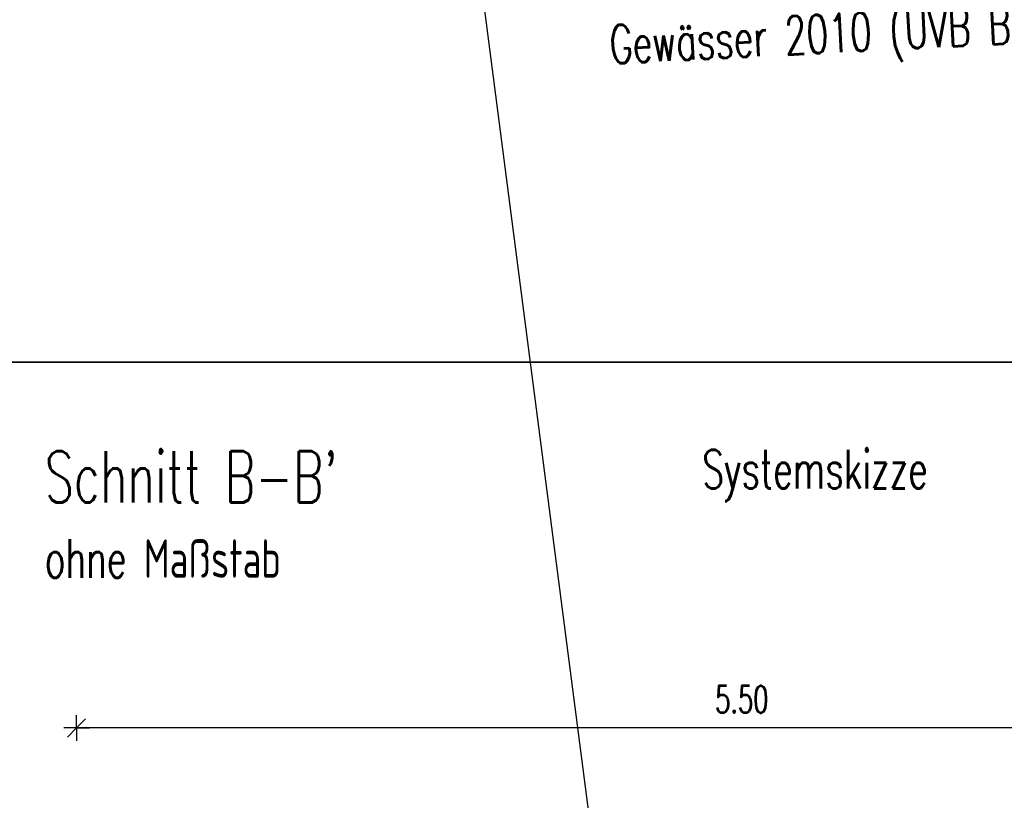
# Model space of a CAD drawing. Extents: x 3408772 to 3410442, y 5787844 to 5790056.
# Tile 15 of 80: x 3409708 to 3409746, y 5788670 to 5788700. Entities that reach past the tile are written whole.
import ezdxf

# ---------------------------------------------------------------- set-up
doc = ezdxf.new("R2010")
doc.units = 0
doc.header["$MEASUREMENT"] = 0
doc.linetypes.add('LINIENART0', pattern=[0])
for name, color, linetype in [('detail_AA-BB', 7, 'Continuous'), ('Gewässer verrohrt', 7, 'Continuous'), ('NULLEBENE', 7, 'Continuous'), ('Straßenbau', 7, 'Continuous'), ('TOP-HOEHENI', 7, 'Continuous')]:
    doc.layers.add(name, color=color, linetype=linetype)
doc.styles.add('SIMPLEX', font='simplex')

# ---------------------------------------------------------------- blocks, each defined once
blk = doc.blocks.new('MASSTRENN-45')
at = {"layer": 'NULLEBENE', "color": 1, "linetype": 'LINIENART0'}
for q in [(0, 0.1), (-0.1, 0), (-0.07071, -0.07071), (0.07071, 0.07071), (0, -0.1), (0.1, 0)]:
    blk.add_line((0, 0), q, dxfattribs=at)

msp = doc.modelspace()

# ---------------------------------------------------------------- linework, layer by layer
at = {"layer": 'detail_AA-BB', "color": 128, "linetype": 'LINIENART0'}
msp.add_line((3409765.08691, 5788672.53397, 0.001), (3409710.08691, 5788672.53397, 5), dxfattribs=at)
msp.add_line((3409765.08691, 5788672.53397, 0.001), (3409710.08691, 5788672.53397, 5), dxfattribs=at)
at = {"layer": 'Straßenbau', "color": 176, "linetype": 'LINIENART0'}
for p, q in [((3409703.30445, 5788686.79863), (3409784.30445, 5788686.79863)), ((3409784.30445, 5788686.79863), (3409703.30445, 5788686.79863)), ((3409784.30445, 5788686.79863), (3409703.30445, 5788686.79863))]:
    msp.add_line(p, q, dxfattribs=at)
at = {"layer": 'TOP-HOEHENI', "color": 95, "linetype": 'LINIENART0'}
msp.add_line((3409733.77, 5788640.658), (3409725.57, 5788703.905), dxfattribs=at)

# ---------------------------------------------------------------- block references
at = {"layer": 'detail_AA-BB', "xscale": 5, "yscale": 5}
msp.add_blockref('MASSTRENN-45', (3409710.08691, 5788672.53397, 0.001), dxfattribs=at)
msp.add_blockref('MASSTRENN-45', (3409710.08691, 5788672.53397, 0.001), dxfattribs=at)

# ---------------------------------------------------------------- texts
at = {"layer": 'detail_AA-BB', "color": 128, "linetype": 'LINIENART0', "style": 'SIMPLEX', "width": 0.66046}
for s, height, p in [("Schnitt B-B'", 2, (3409708.847, 5788681.328)), ("Schnitt B-B'", 2, (3409708.847, 5788681.328)), ('Systemskizze', 1.5, (3409734.48777, 5788681.88042)), ('Systemskizze', 1.5, (3409734.48777, 5788681.88042)), ('ohne Maßstab', 1.5, (3409708.847, 5788678.394)), ('ohne Maßstab', 1.5, (3409708.847, 5788678.394)), ('5.50', 1.05, (3409734.989, 5788673.13)), ('5.50', 1.05, (3409734.989, 5788673.13)), ('55.00', 0.01, (3409737.57024, 5788672.53897)), ('55.00', 0.01, (3409737.57024, 5788672.53897))]:
    msp.add_text(s, height=height, dxfattribs=at).set_placement(p)
at = {"layer": 'Gewässer verrohrt', "color": 170, "linetype": 'LINIENART0', "style": 'SIMPLEX', "width": 0.66046}
msp.add_text('Gewässer 2010 (UVB Bevergerner Aa)', height=1.5, rotation=2.91273, dxfattribs=at).set_placement((3409730.91162, 5788698.44333))

doc.saveas('drawing.dxf')
